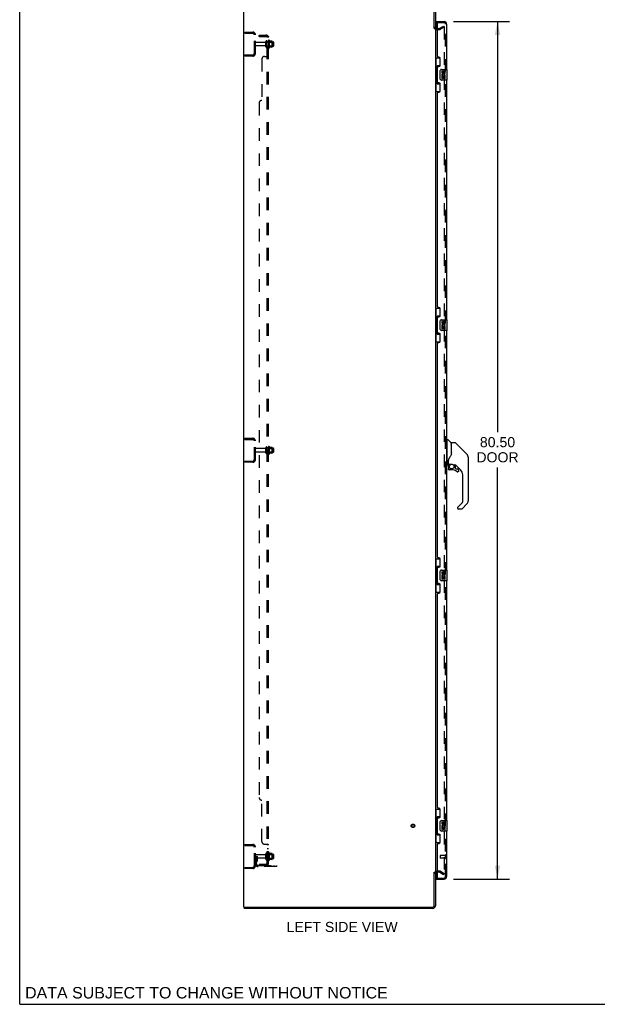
# Model space of a CAD drawing. Header units: inches. Extents: x 0 to 215, y 0 to 139.
# Tile 1 of 117: x 0 to 54, y 0 to 92. Entities that reach past the tile are written whole.
import ezdxf

# ---------------------------------------------------------------- set-up
doc = ezdxf.new("R2010")
doc.units = ezdxf.units.IN
doc.header["$LTSCALE"] = 11.804375
doc.header["$MEASUREMENT"] = 0
doc.linetypes.add('HIDDEN', pattern=[0.2, 0.1, -0.1])
doc.layers.get('0').update_dxf_attribs({"linetype": 'CONTINUOUS'})
for name, color, linetype in [('DEFAULT_2', 8, 'HIDDEN'), ('DIMENSIONS', 7, 'CONTINUOUS'), ('DOOR_ASSEMBLY', 7, 'CONTINUOUS'), ('SUBPANEL', 7, 'CONTINUOUS')]:
    doc.layers.add(name, color=color, linetype=linetype)
doc.styles.get("Standard").update_dxf_attribs({"font": 'arial.ttf'})
doc.dimstyles.new('DIMSTYLE_1', dxfattribs={"dimtxt": 0.946875, "dimasz": 1.2625, "dimexe": 0.09, "dimexo": 0.07, "dimgap": 0.0375, "dimtad": 0, "dimtih": 1, "dimtoh": 1, "dimzin": 4, "dimdsep": 46, "dimtxsty": 'Standard', "dimblk": '_FILLED', "dimblk1": '_FILLED', "dimblk2": '_FILLED', "dimcen": 0.09, "dimadec": 3, "dimazin": 1, "dimtfac": 1, "dimtdec": 3, "dimtofl": 0, "dimtmove": 0, "dimatfit": 3, "dimldrblk": '_FILLED', "dimfxl": 0, "dimtolj": 1, "dimtzin": 4, "dimarcsym": 0})

# ---------------------------------------------------------------- blocks, each defined once
blk = doc.blocks.new('_FILLED')
at = {"color": 0, "linetype": 'ByBlock'}
blk.add_solid([(0, 0), (-1, 0.2), (-1, -0.2)], dxfattribs=at)
blk = doc.blocks.new('*D9')
at = {"layer": 'DIMENSIONS', "color": 2, "linetype": 'Continuous'}
for p, q in [((40.727, 92.251), (46.001, 92.251)), ((44.864, 92.251), (44.864, 53.711)), ((44.864, 11.751), (44.864, 50.397)), ((40.727, 11.751), (46.001, 11.751))]:
    blk.add_line(p, q, dxfattribs=at)
at = {"layer": 'DIMENSIONS', "color": 2, "linetype": 'Continuous', "xscale": 1.2625, "yscale": 1.2625, "zscale": 1.2625}
for p, rotation in [((44.864, 92.251), 90), ((44.864, 11.751), 270)]:
    blk.add_blockref('_FILLED', p, dxfattribs=dict(at, rotation=rotation))
at = {"layer": 'DIMENSIONS', "color": 2, "linetype": 'Continuous', "insert": (44.864, 53.238), "char_height": 0.9469, "width": 3.9635, "attachment_point": 2, "line_spacing_factor": 0.9}
blk.add_mtext('80.50\\PDOOR', dxfattribs=at)

msp = doc.modelspace()

# ---------------------------------------------------------------- linework, layer by layer
at = {"color": 7, "linetype": 'Continuous'}
for p, q in [((0, 0), (0, 138.875)), ((38.928, 91.605), (39.032, 91.605)), ((38.928, 12.397), (39.032, 12.397)), ((21.084, 9.105), (21.084, 9.001)), ((21.088, 9.105), (21.122, 9.105)), ((0, 0), (214.625, 0))]:
    msp.add_line(p, q, dxfattribs=at)
at = {"color": 3, "linetype": 'Continuous'}
for p, q in [((21.032, 9.105), (21.032, 94.897)), ((38.928, 91.594), (38.928, 94.754)), ((39.032, 94.754), (39.032, 91.605)), ((39.032, 91.553), (39.032, 12.449)), ((39.174, 91.605), (39.236, 91.605)), ((38.928, 9.247), (38.928, 12.408)), ((39.032, 12.397), (39.032, 9.247)), ((39.236, 12.397), (39.174, 12.397)), ((21.032, 9.105), (21.088, 9.105)), ((38.785, 9.001), (21.084, 9.001)), ((21.122, 9.105), (38.785, 9.105))]:
    msp.add_line(p, q, dxfattribs=at)
for centre, radius, start, end in [((39.174, 91.747), 0.142, 180, 270), ((39.174, 12.254), 0.142, 90, 180), ((38.785, 9.247), 0.246, 270, 360), ((38.785, 9.247), 0.142, 270, 360)]:
    msp.add_arc(centre, radius, start, end, dxfattribs=at)
at = {"layer": 'DEFAULT_2', "color": 8, "linetype": 'HIDDEN'}
for p, q in [((39.174, 91.501), (39.436, 91.501)), ((39.236, 91.605), (39.436, 91.605)), ((39.453, 91.609), (39.792, 91.805)), ((39.844, 91.715), (39.505, 91.519)), ((39.792, 91.805), (39.844, 91.715)), ((39.844, 91.735), (39.844, 12.266)), ((21.136, 91.147), (21.136, 91.251)), ((21.136, 91.251), (21.889, 91.251)), ((21.136, 91.147), (21.889, 91.147)), ((22.032, 89.247), (22.032, 91.004)), ((22.136, 89.247), (22.136, 91.004)), ((23.063, 90.291), (22.166, 90.291)), ((23.063, 89.961), (22.166, 89.961)), ((23.126, 89.868), (23.126, 90.383)), ((23.236, 89.868), (23.236, 90.383)), ((23.831, 90.313), (23.236, 90.313)), ((23.831, 89.938), (23.236, 89.938)), ((23.361, 90.46), (23.361, 89.792)), ((23.381, 90.309), (23.361, 90.329)), ((23.381, 89.942), (23.361, 89.922)), ((23.381, 90.309), (23.381, 89.942)), ((23.381, 90.309), (23.677, 90.309)), ((23.381, 89.942), (23.677, 89.942)), ((23.431, 90.482), (23.431, 89.77)), ((23.686, 90.403), (23.459, 90.403)), ((23.686, 89.848), (23.459, 89.848)), ((23.677, 90.309), (23.697, 90.329)), ((23.677, 90.309), (23.677, 89.942)), ((23.677, 89.942), (23.697, 89.922)), ((23.697, 90.381), (23.697, 89.87)), ((23.861, 89.968), (23.861, 90.283)), ((21.136, 89.105), (21.136, 89.001)), ((21.136, 89.105), (21.889, 89.105)), ((21.889, 89.001), (21.136, 89.001)), ((21.136, 53.022), (21.136, 53.126)), ((21.136, 53.126), (21.889, 53.126)), ((21.136, 53.022), (21.889, 53.022)), ((22.032, 51.122), (22.032, 52.879)), ((22.136, 51.122), (22.136, 52.879)), ((23.063, 52.166), (22.166, 52.166)), ((23.063, 51.836), (22.166, 51.836)), ((23.126, 51.743), (23.126, 52.258)), ((23.236, 51.743), (23.236, 52.258)), ((23.831, 52.188), (23.236, 52.188)), ((23.831, 51.813), (23.236, 51.813)), ((23.361, 52.335), (23.361, 51.667)), ((23.381, 52.184), (23.361, 52.204)), ((23.381, 51.817), (23.361, 51.797)), ((23.381, 52.184), (23.381, 51.817)), ((23.381, 52.184), (23.677, 52.184)), ((23.381, 51.817), (23.677, 51.817)), ((23.431, 52.357), (23.431, 51.645)), ((23.686, 52.278), (23.459, 52.278)), ((23.677, 52.184), (23.697, 52.204)), ((23.677, 52.184), (23.677, 51.817)), ((23.677, 51.817), (23.697, 51.797)), ((23.697, 52.256), (23.697, 51.745)), ((23.861, 51.843), (23.861, 52.158)), ((21.136, 50.98), (21.136, 50.876)), ((21.136, 50.98), (21.889, 50.98)), ((21.889, 50.876), (21.136, 50.876)), ((23.686, 51.723), (23.459, 51.723)), ((21.136, 15.001), (21.889, 15.001)), ((21.136, 14.897), (21.136, 15.001)), ((21.136, 14.897), (21.889, 14.897)), ((22.032, 12.997), (22.032, 14.754)), ((22.136, 12.997), (22.136, 14.754)), ((22.24, 13.876), (22.136, 13.876)), ((23.063, 14.041), (22.166, 14.041)), ((22.226, 13.535), (22.226, 13.876)), ((22.24, 13.876), (22.33, 13.876)), ((22.24, 13.175), (22.24, 13.876)), ((22.33, 13.535), (22.33, 13.876)), ((23.126, 13.618), (23.126, 14.133)), ((23.236, 13.618), (23.236, 14.133)), ((23.831, 14.063), (23.236, 14.063)), ((23.361, 14.21), (23.361, 13.542)), ((23.381, 14.059), (23.361, 14.079)), ((23.381, 14.059), (23.677, 14.059)), ((23.381, 14.059), (23.381, 13.692)), ((23.431, 14.232), (23.431, 13.52)), ((23.686, 14.153), (23.459, 14.153)), ((23.677, 14.059), (23.697, 14.079)), ((23.677, 14.059), (23.677, 13.692)), ((23.697, 14.131), (23.697, 13.62)), ((23.861, 13.718), (23.861, 14.033)), ((23.063, 13.711), (22.166, 13.711)), ((22.224, 13.529), (22.175, 13.462)), ((22.226, 13.701), (22.33, 13.701)), ((22.308, 13.469), (22.26, 13.401)), ((22.382, 13.032), (24.136, 13.032)), ((23.831, 13.688), (23.236, 13.688)), ((23.381, 13.692), (23.361, 13.672)), ((23.381, 13.692), (23.677, 13.692)), ((23.686, 13.598), (23.459, 13.598)), ((23.633, 12.928), (23.633, 13.032)), ((23.677, 13.692), (23.697, 13.672)), ((23.889, 12.928), (23.889, 13.032)), ((24.136, 12.928), (24.136, 13.032)), ((21.136, 12.855), (21.889, 12.855)), ((21.136, 12.855), (21.136, 12.751)), ((21.889, 12.751), (21.136, 12.751)), ((24.136, 12.928), (22.382, 12.928)), ((39.436, 12.501), (39.174, 12.501)), ((39.436, 12.397), (39.236, 12.397)), ((39.453, 12.392), (39.792, 12.196)), ((39.505, 12.482), (39.844, 12.286)), ((39.792, 12.196), (39.844, 12.286))]:
    msp.add_line(p, q, dxfattribs=at)
for points in [[(39.827, 91.755), (39.827, 91.755), (39.825, 91.755), (39.823, 91.755), (39.821, 91.754), (39.819, 91.753)], [(39.833, 91.754), (39.831, 91.755), (39.829, 91.755), (39.827, 91.755)], [(39.833, 91.754), (39.835, 91.753), (39.836, 91.752), (39.838, 91.751), (39.839, 91.75), (39.841, 91.748), (39.842, 91.746), (39.843, 91.744), (39.843, 91.742), (39.844, 91.74), (39.844, 91.738), (39.844, 91.735)], [(39.827, 12.246), (39.827, 12.246), (39.825, 12.247), (39.823, 12.247), (39.821, 12.248), (39.819, 12.249)], [(39.844, 12.266), (39.844, 12.264), (39.844, 12.262), (39.843, 12.26), (39.843, 12.258), (39.842, 12.256), (39.841, 12.254), (39.839, 12.252), (39.838, 12.251), (39.836, 12.249), (39.835, 12.248), (39.833, 12.247), (39.831, 12.247), (39.829, 12.247), (39.827, 12.246)]]:
    msp.add_lwpolyline(points, dxfattribs=at)
for radius in [0.164, 0.124]:
    msp.add_circle((36.928, 16.751), radius, dxfattribs=at)
for centre, radius, start, end in [((39.174, 91.747), 0.246, 180, 270), ((39.436, 91.638), 0.033, 270, 300), ((39.436, 91.638), 0.137, 270, 300), ((21.889, 91.004), 0.246, 0, 90), ((21.889, 91.004), 0.142, 0, 90), ((22.166, 90.261), 0.03, 90, 180), ((22.166, 89.991), 0.03, 180, 270), ((23.063, 90.353), 0.0625, 270, 360), ((23.063, 89.898), 0.0625, 0, 90), ((23.181, 90.383), 0.055, 360, 180), ((23.181, 89.868), 0.055, 180, 0), ((23.399, 90.46), 0.0384, 34.44966, 180), ((23.399, 89.792), 0.0384, 180, 325.55034), ((22.831, 90.126), 0.698, 23.96793, 30.66313), ((22.831, 90.126), 0.698, 329.33687, 336.03207), ((23.477, 90.413), 0.01, 203.96793, 270), ((23.477, 89.838), 0.01, 90, 156.03207), ((23.686, 90.393), 0.01, 5.19383, 90), ((23.686, 89.858), 0.01, 270, 354.80617), ((23.556, 90.381), 0.141, 0, 5.20805), ((23.556, 89.87), 0.141, 354.79195, 360), ((23.831, 90.283), 0.03, 359.99999, 90), ((23.831, 89.968), 0.03, 270, 0.00001), ((21.889, 89.247), 0.246, 270, 360), ((21.889, 89.247), 0.142, 270, 360), ((21.889, 52.879), 0.246, 0, 90), ((21.889, 52.879), 0.142, 0, 90), ((22.166, 52.136), 0.03, 90, 180), ((22.166, 51.866), 0.03, 180, 270), ((23.063, 52.228), 0.0625, 270, 360), ((23.063, 51.773), 0.0625, 0, 90), ((23.181, 52.258), 0.055, 360, 180), ((23.399, 52.335), 0.0384, 34.44966, 180), ((22.831, 52.001), 0.698, 23.96793, 30.66313), ((23.477, 52.288), 0.01, 203.96793, 270), ((23.686, 52.268), 0.01, 5.19383, 90), ((23.556, 52.256), 0.141, 0, 5.20805), ((23.831, 52.158), 0.03, 359.99999, 90), ((23.831, 51.843), 0.03, 270, 0.00001), ((21.889, 51.122), 0.246, 270, 360), ((21.889, 51.122), 0.142, 270, 360), ((23.181, 51.743), 0.055, 180, 0), ((23.399, 51.667), 0.0384, 180, 325.55034), ((22.831, 52.001), 0.698, 329.33687, 336.03207), ((23.477, 51.713), 0.01, 90, 156.03207), ((23.686, 51.733), 0.01, 270, 354.80617), ((23.556, 51.745), 0.141, 354.79195, 360), ((21.889, 14.754), 0.246, 0, 90), ((21.889, 14.754), 0.142, 0, 90), ((22.166, 14.011), 0.03, 90, 180), ((23.063, 14.103), 0.0625, 270, 360), ((23.181, 14.133), 0.055, 360, 180), ((23.399, 14.21), 0.0384, 34.44966, 180), ((22.831, 13.876), 0.698, 23.96793, 30.66313), ((23.477, 14.163), 0.01, 203.96793, 270), ((23.686, 14.143), 0.01, 5.19383, 90), ((23.556, 14.131), 0.141, 0, 5.20805), ((23.831, 14.033), 0.03, 359.99999, 90), ((21.889, 12.997), 0.246, 270, 360), ((21.889, 12.997), 0.142, 270, 360), ((22.166, 13.741), 0.03, 180, 270), ((22.344, 13.34), 0.208, 144.24611, 180), ((22.382, 13.175), 0.246, 180, 270), ((22.216, 13.535), 0.01, 324.24611, 360), ((22.344, 13.34), 0.104, 144.24611, 180), ((22.382, 13.175), 0.142, 180, 270), ((22.216, 13.535), 0.114, 324.24611, 360), ((23.063, 13.648), 0.0625, 0, 90), ((23.181, 13.618), 0.055, 180, 0), ((23.399, 13.542), 0.0384, 180, 325.55034), ((22.831, 13.876), 0.698, 329.33687, 336.03207), ((23.477, 13.588), 0.01, 90, 156.03207), ((23.686, 13.608), 0.01, 270, 354.80617), ((23.556, 13.62), 0.141, 354.79195, 360), ((23.831, 13.718), 0.03, 270, 0.00001), ((39.174, 12.254), 0.246, 90, 180), ((39.436, 12.364), 0.137, 60, 90), ((39.436, 12.364), 0.033, 60, 90)]:
    msp.add_arc(centre, radius, start, end, dxfattribs=at)
at = {"layer": 'DOOR_ASSEMBLY', "color": 7, "linetype": 'Continuous'}
for p, q in [((39.111, 92.147), (39.111, 92.251)), ((39.111, 92.127), (39.111, 91.62)), ((39.032, 88.826), (39.473, 88.826)), ((39.071, 88.826), (39.071, 87.801)), ((39.436, 88.826), (39.436, 88.046)), ((39.049, 87.801), (39.049, 86.701)), ((39.049, 87.801), (39.172, 87.801)), ((39.172, 87.831), (39.172, 87.852)), ((39.172, 86.701), (39.172, 87.801)), ((39.209, 88.091), (39.209, 86.411)), ((39.436, 88.091), (39.209, 88.091)), ((39.495, 86.851), (39.495, 87.651)), ((39.595, 87.751), (40.135, 87.751)), ((39.633, 87.597), (39.633, 87.46)), ((39.695, 87.597), (39.633, 87.597)), ((39.633, 87.135), (39.633, 86.905)), ((39.651, 87.135), (39.633, 87.135)), ((39.633, 86.905), (39.695, 86.905)), ((39.685, 87.135), (39.713, 87.155)), ((39.685, 87.135), (39.947, 87.135)), ((39.695, 87.46), (39.695, 87.597)), ((39.695, 86.905), (39.695, 87.073)), ((39.695, 87.073), (39.761, 87.073)), ((39.761, 87.523), (39.761, 87.454)), ((39.761, 87.073), (39.761, 86.936)), ((39.761, 86.936), (39.821, 86.936)), ((39.821, 87.46), (39.821, 87.502)), ((39.821, 86.936), (39.821, 87.073)), ((39.821, 87.073), (39.884, 87.073)), ((39.876, 87.171), (39.934, 87.146)), ((39.884, 87.502), (39.884, 87.366)), ((39.884, 87.366), (39.947, 87.366)), ((39.884, 87.073), (39.884, 86.905)), ((39.884, 86.905), (39.947, 86.905)), ((39.947, 87.366), (39.947, 87.502)), ((39.947, 86.905), (39.947, 87.135)), ((40.15, 86.766), (40.15, 87.736)), ((39.049, 86.701), (39.172, 86.701)), ((39.071, 86.701), (39.071, 85.676)), ((39.172, 86.65), (39.172, 86.671)), ((39.209, 86.411), (39.436, 86.411)), ((39.436, 86.456), (39.436, 85.676)), ((40.135, 86.751), (39.595, 86.751)), ((39.032, 85.676), (39.473, 85.676)), ((39.032, 65.326), (39.473, 65.326)), ((39.071, 65.326), (39.071, 64.301)), ((39.436, 65.326), (39.436, 64.546)), ((39.049, 64.301), (39.049, 63.201)), ((39.049, 64.301), (39.172, 64.301)), ((39.172, 64.331), (39.172, 64.352)), ((39.172, 63.201), (39.172, 64.301)), ((39.209, 64.591), (39.209, 62.911)), ((39.436, 64.591), (39.209, 64.591)), ((39.495, 63.351), (39.495, 64.151)), ((39.595, 64.251), (40.135, 64.251)), ((39.633, 64.097), (39.633, 63.96)), ((39.695, 64.097), (39.633, 64.097)), ((39.695, 63.96), (39.695, 64.097)), ((39.761, 64.023), (39.761, 63.954)), ((39.821, 63.96), (39.821, 64.002)), ((39.884, 64.002), (39.884, 63.866)), ((39.884, 63.866), (39.947, 63.866)), ((39.947, 63.866), (39.947, 64.002)), ((40.15, 63.266), (40.15, 64.236)), ((39.049, 63.201), (39.172, 63.201)), ((39.071, 63.201), (39.071, 62.176)), ((39.172, 63.15), (39.172, 63.171)), ((39.209, 62.911), (39.436, 62.911)), ((39.436, 62.956), (39.436, 62.176)), ((40.135, 63.251), (39.595, 63.251)), ((39.633, 63.635), (39.633, 63.405)), ((39.651, 63.635), (39.633, 63.635)), ((39.633, 63.405), (39.695, 63.405)), ((39.685, 63.635), (39.713, 63.655)), ((39.685, 63.635), (39.947, 63.635)), ((39.695, 63.405), (39.695, 63.573)), ((39.695, 63.573), (39.761, 63.573)), ((39.761, 63.573), (39.761, 63.436)), ((39.761, 63.436), (39.821, 63.436)), ((39.821, 63.436), (39.821, 63.573)), ((39.821, 63.573), (39.884, 63.573)), ((39.876, 63.671), (39.934, 63.646)), ((39.884, 63.573), (39.884, 63.405)), ((39.884, 63.405), (39.947, 63.405)), ((39.947, 63.405), (39.947, 63.635)), ((39.032, 62.176), (39.473, 62.176)), ((40.129, 52.946), (40.09, 52.946)), ((40.129, 50.631), (40.129, 52.997)), ((40.137, 53.005), (40.192, 53.005)), ((40.514, 52.698), (40.22, 52.993)), ((40.531, 51.638), (40.531, 52.682)), ((40.892, 52.69), (40.539, 52.69)), ((40.523, 52.678), (40.523, 51.626)), ((40.948, 52.667), (41.99, 51.624)), ((41.685, 51.929), (41.685, 51.929)), ((41.991, 51.623), (41.691, 51.924)), ((40.247, 51.067), (40.247, 51.065)), ((40.247, 51.065), (40.247, 50.662)), ((40.248, 50.986), (40.249, 50.993)), ((40.248, 50.98), (40.248, 50.986)), ((40.249, 50.999), (40.25, 51.006)), ((40.249, 50.993), (40.249, 50.999)), ((40.25, 51.006), (40.252, 51.012)), ((40.256, 51.094), (40.255, 51.069)), ((40.255, 50.714), (40.255, 51.069)), ((40.53, 51.646), (40.509, 51.589)), ((42.058, 51.534), (42.058, 51.534)), ((42.106, 51.346), (42.106, 47.243)), ((40.129, 50.682), (40.09, 50.682)), ((40.208, 50.623), (40.137, 50.623)), ((40.251, 50.49), (40.251, 50.252)), ((40.254, 50.49), (40.263, 50.49)), ((40.263, 50.252), (40.254, 50.252)), ((40.275, 50.694), (40.57, 50.694)), ((40.374, 50.694), (40.309, 50.629)), ((40.315, 50.624), (40.313, 50.626)), ((40.317, 50.621), (40.315, 50.624)), ((40.566, 50.173), (40.33, 50.173)), ((40.767, 50.623), (40.843, 50.623)), ((40.881, 50.619), (40.881, 50.336)), ((40.885, 50.327), (40.957, 50.256)), ((41.421, 50.127), (40.926, 50.622)), ((40.965, 50.252), (41.117, 50.252)), ((41.126, 49.978), (41.117, 49.977)), ((41.194, 50.054), (41.186, 50.054)), ((41.194, 50.054), (41.194, 50.046)), ((41.196, 50.173), (41.196, 50.054)), ((41.594, 47.157), (41.594, 49.709)), ((41.121, 46.628), (41.121, 46.568)), ((41.139, 46.67), (41.571, 47.101)), ((41.483, 46.489), (41.2, 46.489)), ((41.99, 46.964), (41.538, 46.512)), ((39.032, 41.826), (39.473, 41.826)), ((39.071, 41.826), (39.071, 40.801)), ((39.436, 41.826), (39.436, 41.046)), ((39.049, 40.801), (39.172, 40.801)), ((39.049, 40.801), (39.049, 39.701)), ((39.172, 40.831), (39.172, 40.852)), ((39.172, 39.701), (39.172, 40.801)), ((39.436, 41.091), (39.209, 41.091)), ((39.209, 41.091), (39.209, 39.411)), ((39.595, 40.751), (40.135, 40.751)), ((40.15, 39.766), (40.15, 40.736)), ((39.495, 39.851), (39.495, 40.651)), ((40.135, 39.751), (39.595, 39.751)), ((39.695, 40.597), (39.633, 40.597)), ((39.633, 40.597), (39.633, 40.46)), ((39.651, 40.135), (39.633, 40.135)), ((39.633, 40.135), (39.633, 39.905)), ((39.633, 39.905), (39.695, 39.905)), ((39.685, 40.135), (39.713, 40.155)), ((39.685, 40.135), (39.947, 40.135)), ((39.695, 40.46), (39.695, 40.597)), ((39.695, 40.073), (39.761, 40.073)), ((39.695, 39.905), (39.695, 40.073)), ((39.761, 40.523), (39.761, 40.454)), ((39.761, 40.073), (39.761, 39.936)), ((39.761, 39.936), (39.821, 39.936)), ((39.821, 40.46), (39.821, 40.502)), ((39.821, 40.073), (39.884, 40.073)), ((39.821, 39.936), (39.821, 40.073)), ((39.876, 40.171), (39.934, 40.146)), ((39.884, 40.502), (39.884, 40.366)), ((39.884, 40.366), (39.947, 40.366)), ((39.884, 40.073), (39.884, 39.905)), ((39.884, 39.905), (39.947, 39.905)), ((39.947, 40.366), (39.947, 40.502)), ((39.947, 39.905), (39.947, 40.135)), ((39.049, 39.701), (39.172, 39.701)), ((39.071, 39.701), (39.071, 38.676)), ((39.172, 39.65), (39.172, 39.671)), ((39.209, 39.411), (39.436, 39.411)), ((39.436, 39.456), (39.436, 38.676)), ((39.032, 38.676), (39.473, 38.676)), ((39.032, 18.326), (39.473, 18.326)), ((39.071, 18.326), (39.071, 17.301)), ((39.436, 17.591), (39.209, 17.591)), ((39.209, 17.591), (39.209, 15.911)), ((39.436, 18.326), (39.436, 17.546)), ((39.049, 17.301), (39.172, 17.301)), ((39.049, 17.301), (39.049, 16.201)), ((39.172, 17.331), (39.172, 17.352)), ((39.172, 16.201), (39.172, 17.301)), ((39.495, 16.351), (39.495, 17.151)), ((39.595, 17.251), (40.135, 17.251)), ((39.695, 17.097), (39.633, 17.097)), ((39.633, 17.097), (39.633, 16.96)), ((39.651, 16.635), (39.633, 16.635)), ((39.633, 16.635), (39.633, 16.405)), ((39.685, 16.635), (39.713, 16.655)), ((39.685, 16.635), (39.947, 16.635)), ((39.695, 16.96), (39.695, 17.097)), ((39.761, 17.023), (39.761, 16.954)), ((39.821, 16.96), (39.821, 17.002)), ((39.876, 16.671), (39.934, 16.646)), ((39.884, 17.002), (39.884, 16.866)), ((39.884, 16.866), (39.947, 16.866)), ((39.947, 16.866), (39.947, 17.002)), ((39.947, 16.405), (39.947, 16.635)), ((40.15, 16.266), (40.15, 17.236)), ((39.049, 16.201), (39.172, 16.201)), ((39.071, 16.201), (39.071, 15.176)), ((39.172, 16.15), (39.172, 16.171)), ((39.209, 15.911), (39.436, 15.911)), ((39.436, 15.956), (39.436, 15.176)), ((40.135, 16.251), (39.595, 16.251)), ((39.633, 16.405), (39.695, 16.405)), ((39.695, 16.573), (39.761, 16.573)), ((39.695, 16.405), (39.695, 16.573)), ((39.761, 16.573), (39.761, 16.436)), ((39.761, 16.436), (39.821, 16.436)), ((39.821, 16.573), (39.884, 16.573)), ((39.821, 16.436), (39.821, 16.573)), ((39.884, 16.573), (39.884, 16.405)), ((39.884, 16.405), (39.947, 16.405)), ((39.032, 15.176), (39.473, 15.176)), ((39.111, 12.382), (39.111, 11.875)), ((39.111, 11.855), (39.111, 11.751))]:
    msp.add_line(p, q, dxfattribs=at)
at = {"layer": 'DOOR_ASSEMBLY', "color": 3, "linetype": 'Continuous'}
for p, q in [((39.111, 92.251), (39.843, 92.251)), ((39.236, 88.958), (39.236, 92.127)), ((40.09, 92.004), (40.09, 87.751)), ((39.356, 88.898), (39.296, 88.898)), ((39.486, 88.148), (39.486, 88.768)), ((39.236, 86.543), (39.236, 87.958)), ((39.296, 88.018), (39.356, 88.018)), ((39.356, 86.483), (39.296, 86.483)), ((39.486, 85.733), (39.486, 86.353)), ((40.09, 86.751), (40.09, 64.251)), ((39.236, 65.458), (39.236, 85.543)), ((39.296, 85.603), (39.356, 85.603)), ((39.356, 65.398), (39.296, 65.398)), ((39.486, 64.648), (39.486, 65.268)), ((39.236, 63.043), (39.236, 64.458)), ((39.296, 64.518), (39.356, 64.518)), ((39.356, 62.983), (39.296, 62.983)), ((39.486, 62.233), (39.486, 62.853)), ((40.09, 63.251), (40.09, 40.751)), ((39.236, 41.958), (39.236, 62.043)), ((39.296, 62.103), (39.356, 62.103)), ((39.356, 41.898), (39.296, 41.898)), ((39.486, 41.148), (39.486, 41.768)), ((39.236, 39.543), (39.236, 40.958)), ((39.296, 41.018), (39.356, 41.018)), ((40.09, 39.751), (40.09, 17.251)), ((39.356, 39.483), (39.296, 39.483)), ((39.486, 38.733), (39.486, 39.353)), ((39.236, 18.458), (39.236, 38.543)), ((39.296, 38.603), (39.356, 38.603)), ((39.356, 18.398), (39.296, 18.398)), ((39.486, 17.648), (39.486, 18.268)), ((39.236, 16.043), (39.236, 17.458)), ((39.296, 17.518), (39.356, 17.518)), ((39.356, 15.983), (39.296, 15.983)), ((39.486, 15.233), (39.486, 15.853)), ((40.09, 16.251), (40.09, 11.997)), ((39.236, 11.875), (39.236, 15.043)), ((39.296, 15.103), (39.356, 15.103)), ((39.111, 11.751), (39.843, 11.751))]:
    msp.add_line(p, q, dxfattribs=at)
at = {"layer": 'DOOR_ASSEMBLY', "color": 8, "linetype": 'HIDDEN'}
for p, q in [((39.256, 92.147), (39.111, 92.147)), ((39.256, 92.147), (39.843, 92.147)), ((39.986, 11.997), (39.986, 92.004)), ((39.486, 13.969), (39.486, 13.741)), ((39.943, 13.979), (39.496, 13.979)), ((39.943, 13.997), (39.943, 13.713)), ((39.943, 13.731), (39.496, 13.731)), ((39.111, 11.855), (39.256, 11.855)), ((39.256, 11.855), (39.843, 11.855))]:
    msp.add_line(p, q, dxfattribs=at)
at = {"layer": 'DOOR_ASSEMBLY', "color": 7, "linetype": 'Continuous'}
for points in [[(39.209, 88.067), (39.209, 88.064), (39.21, 88.06), (39.211, 88.056), (39.212, 88.052), (39.213, 88.047), (39.216, 88.042), (39.218, 88.036), (39.221, 88.03), (39.224, 88.024), (39.228, 88.017), (39.233, 88.01), (39.237, 88.002), (39.243, 87.993), (39.245, 87.99)], [(39.495, 87.651), (39.495, 87.657), (39.496, 87.663), (39.497, 87.669), (39.498, 87.675), (39.5, 87.681), (39.502, 87.687)], [(39.245, 86.512), (39.243, 86.508), (39.237, 86.5), (39.233, 86.492), (39.228, 86.485), (39.224, 86.478), (39.221, 86.471), (39.218, 86.465), (39.216, 86.46), (39.213, 86.455), (39.212, 86.45), (39.211, 86.446), (39.21, 86.442), (39.209, 86.438), (39.209, 86.435)], [(39.502, 86.815), (39.5, 86.82), (39.498, 86.826), (39.497, 86.832), (39.496, 86.838), (39.495, 86.845), (39.495, 86.851)], [(39.209, 64.567), (39.209, 64.564), (39.21, 64.56), (39.211, 64.556), (39.212, 64.552), (39.213, 64.547), (39.216, 64.542), (39.218, 64.536), (39.221, 64.53), (39.224, 64.524), (39.228, 64.517), (39.233, 64.51), (39.237, 64.502), (39.243, 64.493), (39.245, 64.49)], [(39.495, 64.151), (39.495, 64.157), (39.496, 64.163), (39.497, 64.169), (39.498, 64.175), (39.5, 64.181), (39.502, 64.187)], [(39.245, 63.012), (39.243, 63.008), (39.237, 63), (39.233, 62.992), (39.228, 62.985), (39.224, 62.978), (39.221, 62.971), (39.218, 62.965), (39.216, 62.96), (39.213, 62.955), (39.212, 62.95), (39.211, 62.946), (39.21, 62.942), (39.209, 62.938), (39.209, 62.935)], [(39.502, 63.315), (39.5, 63.32), (39.498, 63.326), (39.497, 63.332), (39.496, 63.338), (39.495, 63.345), (39.495, 63.351)], [(40.948, 52.667), (40.94, 52.673), (40.931, 52.679), (40.922, 52.684), (40.912, 52.687), (40.902, 52.689), (40.892, 52.69)], [(40.523, 51.814), (40.525, 51.813), (40.527, 51.812), (40.529, 51.811), (40.53, 51.809), (40.531, 51.808), (40.531, 51.807)], [(40.247, 51.071), (40.247, 51.07), (40.247, 51.067)], [(40.252, 51.012), (40.253, 51.016), (40.254, 51.019), (40.255, 51.023), (40.255, 51.024)], [(40.308, 51.24), (40.298, 51.223), (40.283, 51.195), (40.27, 51.163), (40.261, 51.128), (40.256, 51.094)], [(40.509, 51.589), (40.479, 51.52), (40.443, 51.45), (40.401, 51.378), (40.354, 51.305), (40.308, 51.24)], [(42.098, 51.423), (42.091, 51.453), (42.077, 51.493), (42.059, 51.531), (42.037, 51.567), (42.012, 51.6), (41.991, 51.623)], [(40.254, 50.49), (40.254, 50.505), (40.256, 50.52), (40.259, 50.535), (40.263, 50.55), (40.268, 50.564), (40.275, 50.578), (40.282, 50.591), (40.291, 50.604), (40.3, 50.616), (40.311, 50.627)], [(40.33, 50.176), (40.322, 50.176), (40.313, 50.178), (40.305, 50.18), (40.297, 50.183), (40.289, 50.187), (40.282, 50.192), (40.276, 50.198), (40.27, 50.204), (40.265, 50.211), (40.261, 50.219), (40.258, 50.227), (40.256, 50.235), (40.254, 50.244), (40.254, 50.252)], [(40.317, 50.621), (40.307, 50.61), (40.298, 50.599), (40.29, 50.587), (40.283, 50.574), (40.277, 50.561), (40.272, 50.547), (40.268, 50.533), (40.265, 50.519), (40.263, 50.504), (40.263, 50.49)], [(40.263, 50.252), (40.263, 50.245), (40.264, 50.237), (40.266, 50.23), (40.269, 50.223), (40.273, 50.216), (40.277, 50.21), (40.282, 50.204), (40.288, 50.199), (40.294, 50.195), (40.301, 50.191), (40.308, 50.188), (40.315, 50.186), (40.323, 50.185), (40.33, 50.185)], [(40.313, 50.626), (40.312, 50.626), (40.311, 50.627), (40.311, 50.627), (40.311, 50.627)], [(40.33, 50.176), (40.33, 50.176), (40.33, 50.176), (40.33, 50.177), (40.33, 50.178), (40.33, 50.18), (40.33, 50.181), (40.33, 50.185)], [(40.57, 50.694), (40.573, 50.694), (40.587, 50.694), (40.6, 50.692), (40.613, 50.691), (40.626, 50.688), (40.638, 50.685), (40.649, 50.682), (40.66, 50.678), (40.67, 50.674), (40.679, 50.67), (40.688, 50.666), (40.696, 50.662), (40.703, 50.658), (40.71, 50.654), (40.716, 50.65), (40.722, 50.647), (40.727, 50.643), (40.731, 50.64), (40.74, 50.635)], [(40.74, 50.635), (40.743, 50.633), (40.746, 50.631), (40.749, 50.629), (40.752, 50.627), (40.755, 50.626), (40.758, 50.625), (40.761, 50.624), (40.765, 50.623)], [(41.117, 49.977), (41.109, 49.978), (41.1, 49.979), (41.092, 49.982), (41.083, 49.985), (41.076, 49.99), (41.069, 49.995)], [(41.074, 50.002), (41.081, 49.997), (41.087, 49.993), (41.094, 49.99), (41.102, 49.988), (41.109, 49.987), (41.117, 49.986), (41.125, 49.987), (41.132, 49.988), (41.14, 49.99), (41.147, 49.993), (41.153, 49.996), (41.16, 50.001), (41.165, 50.006), (41.17, 50.011), (41.175, 50.018), (41.179, 50.024), (41.182, 50.031), (41.184, 50.039), (41.185, 50.046), (41.186, 50.054)], [(41.194, 50.046), (41.192, 50.037), (41.19, 50.029), (41.187, 50.021), (41.182, 50.013), (41.178, 50.006), (41.172, 50), (41.165, 49.994), (41.158, 49.989), (41.151, 49.985), (41.143, 49.982), (41.135, 49.979), (41.126, 49.978)], [(41.139, 46.67), (41.139, 46.669), (41.138, 46.668), (41.137, 46.667), (41.136, 46.667), (41.135, 46.666), (41.134, 46.665)], [(39.209, 41.067), (39.209, 41.064), (39.21, 41.06), (39.211, 41.056), (39.212, 41.052), (39.213, 41.047), (39.216, 41.042), (39.218, 41.036), (39.221, 41.03), (39.224, 41.024), (39.228, 41.017), (39.233, 41.01), (39.237, 41.002), (39.243, 40.993), (39.245, 40.99)], [(39.495, 40.651), (39.495, 40.657), (39.496, 40.663), (39.497, 40.669), (39.498, 40.675), (39.5, 40.681), (39.502, 40.687)], [(39.502, 39.815), (39.5, 39.82), (39.498, 39.826), (39.497, 39.832), (39.496, 39.838), (39.495, 39.845), (39.495, 39.851)], [(39.245, 39.512), (39.243, 39.508), (39.237, 39.5), (39.233, 39.492), (39.228, 39.485), (39.224, 39.478), (39.221, 39.471), (39.218, 39.465), (39.216, 39.46), (39.213, 39.455), (39.212, 39.45), (39.211, 39.446), (39.21, 39.442), (39.209, 39.438), (39.209, 39.435)], [(39.209, 17.567), (39.209, 17.564), (39.21, 17.56), (39.211, 17.556), (39.212, 17.552), (39.213, 17.547), (39.216, 17.542), (39.218, 17.536), (39.221, 17.53), (39.224, 17.524), (39.228, 17.517), (39.233, 17.51), (39.237, 17.502), (39.243, 17.493), (39.245, 17.49)], [(39.495, 17.151), (39.495, 17.157), (39.496, 17.163), (39.497, 17.169), (39.498, 17.175), (39.5, 17.181), (39.502, 17.187)], [(39.245, 16.012), (39.243, 16.008), (39.237, 16), (39.233, 15.992), (39.228, 15.985), (39.224, 15.978), (39.221, 15.971), (39.218, 15.965), (39.216, 15.96), (39.213, 15.955), (39.212, 15.95), (39.211, 15.946), (39.21, 15.942), (39.209, 15.938), (39.209, 15.935)], [(39.502, 16.315), (39.5, 16.32), (39.498, 16.326), (39.497, 16.332), (39.496, 16.338), (39.495, 16.345), (39.495, 16.351)]]:
    msp.add_lwpolyline(points, dxfattribs=at)
msp.add_circle((40.566, 50.469), 0.217, dxfattribs=at)
for centre, radius, start, end in [((39.131, 92.127), 0.02, 90, 180), ((39.926, 91.861), 0.26, 90, 92.58661), ((39.595, 87.651), 0.1, 90, 158.79459), ((39.786, 87.209), 0.154, 161.41988, 206.19629), ((39.727, 87.46), 0.0943, 180, 360), ((39.79, 87.209), 0.157, 336.59665, 161.87913), ((39.79, 87.209), 0.157, 205.73705, 207.8532), ((39.727, 87.46), 0.0314, 180, 261.22946), ((39.79, 87.209), 0.0943, 336.59665, 215.11217), ((39.726, 87.465), 0.0362, 263.42855, 341.76278), ((39.853, 87.502), 0.0943, 68.69989, 167.43379), ((39.853, 87.502), 0.0314, 0, 180.04847), ((39.853, 87.502), 0.0943, 0, 68.67039), ((40.135, 87.736), 0.015, 0, 90), ((39.595, 86.851), 0.1, 201.20502, 270), ((40.135, 86.766), 0.015, 270, 360), ((39.595, 64.151), 0.1, 90, 158.79459), ((39.727, 63.96), 0.0943, 180, 360), ((39.79, 63.709), 0.157, 336.59665, 161.87913), ((39.727, 63.96), 0.0314, 180, 261.22946), ((39.79, 63.709), 0.0943, 336.59665, 215.11217), ((39.726, 63.965), 0.0362, 263.42855, 341.76278), ((39.853, 64.002), 0.0943, 68.69989, 167.43379), ((39.853, 64.002), 0.0314, 0, 180.04847), ((39.853, 64.002), 0.0943, 0, 68.67039), ((40.135, 64.236), 0.015, 0, 90), ((39.595, 63.351), 0.1, 201.20502, 270), ((39.786, 63.709), 0.154, 161.41988, 206.19629), ((39.79, 63.709), 0.157, 205.73705, 207.8532), ((40.135, 63.266), 0.015, 270, 360), ((40.137, 52.997), 0.00787, 90, 180), ((40.192, 52.965), 0.0394, 45, 90), ((40.493, 52.678), 0.0295, 0, 45), ((40.539, 52.682), 0.00787, 90, 180), ((40.511, 52.508), 0.0197, 306.99405, 360), ((41.712, 51.346), 0.394, 20.94788, 45), ((41.712, 51.346), 0.394, 0, 11.2904), ((40.137, 50.631), 0.00787, 180, 270), ((40.208, 50.662), 0.0394, 270, 360), ((40.448, 50.49), 0.197, 135, 180), ((40.33, 50.252), 0.0787, 180, 270), ((40.275, 50.714), 0.0197, 180, 270), ((40.566, 49.386), 0.787, 50.4788, 90), ((40.843, 50.426), 0.197, 50.64978, 90), ((40.893, 50.336), 0.0118, 180, 225), ((40.965, 50.264), 0.0118, 225, 270), ((41.117, 50.054), 0.0787, 230.4788, 360), ((41.117, 50.173), 0.0787, 0, 90), ((41.003, 49.709), 0.591, 0, 45), ((41.515, 47.157), 0.0787, 315, 360), ((41.712, 47.243), 0.394, 315, 360), ((41.18, 46.628), 0.0591, 141.13263, 180), ((41.2, 46.568), 0.0787, 180, 270), ((41.483, 46.568), 0.0787, 270, 315), ((39.595, 40.651), 0.1, 90, 158.79459), ((40.135, 40.736), 0.015, 0, 90), ((39.595, 39.851), 0.1, 201.20502, 270), ((39.786, 40.209), 0.154, 161.41988, 206.19629), ((39.727, 40.46), 0.0943, 180, 360), ((39.79, 40.209), 0.157, 336.59665, 161.87913), ((39.79, 40.209), 0.157, 205.73705, 207.8532), ((39.727, 40.46), 0.0314, 180, 261.22946), ((39.79, 40.209), 0.0943, 336.59665, 215.11217), ((39.726, 40.465), 0.0362, 263.42855, 341.76278), ((39.853, 40.502), 0.0943, 68.69989, 167.43379), ((39.853, 40.502), 0.0314, 0, 180.04847), ((39.853, 40.502), 0.0943, 0, 68.67039), ((40.135, 39.766), 0.015, 270, 360), ((39.595, 17.151), 0.1, 90, 158.79459), ((39.786, 16.709), 0.154, 161.41988, 206.19629), ((39.727, 16.96), 0.0943, 180, 360), ((39.79, 16.709), 0.157, 336.59665, 161.87913), ((39.79, 16.709), 0.157, 205.73705, 207.8532), ((39.727, 16.96), 0.0314, 180, 261.22946), ((39.79, 16.709), 0.0943, 336.59665, 215.11217), ((39.726, 16.965), 0.0362, 263.42855, 341.76278), ((39.853, 17.002), 0.0943, 68.69989, 167.43379), ((39.853, 17.002), 0.0314, 0, 180.04847), ((39.853, 17.002), 0.0943, 0, 68.67039), ((40.135, 17.236), 0.015, 0, 90), ((39.595, 16.351), 0.1, 201.20502, 270), ((40.135, 16.266), 0.015, 270, 360), ((39.131, 11.875), 0.02, 180, 270), ((39.926, 12.141), 0.26, 267.41339, 270)]:
    msp.add_arc(centre, radius, start, end, dxfattribs=at)
at = {"layer": 'DOOR_ASSEMBLY', "color": 3, "linetype": 'Continuous'}
for centre, radius, start, end in [((39.256, 92.127), 0.02, 90, 180), ((39.843, 92.004), 0.246, 0, 90), ((39.296, 88.958), 0.06, 180, 270), ((39.356, 88.768), 0.13, 0, 90), ((39.296, 87.958), 0.06, 90, 180), ((39.356, 88.148), 0.13, 270, 360), ((39.296, 86.543), 0.06, 180, 270), ((39.356, 86.353), 0.13, 0, 90), ((39.296, 85.543), 0.06, 90, 180), ((39.356, 85.733), 0.13, 270, 360), ((39.296, 65.458), 0.06, 180, 270), ((39.356, 65.268), 0.13, 0, 90), ((39.296, 64.458), 0.06, 90, 180), ((39.356, 64.648), 0.13, 270, 360), ((39.296, 63.043), 0.06, 180, 270), ((39.356, 62.853), 0.13, 0, 90), ((39.296, 62.043), 0.06, 90, 180), ((39.356, 62.233), 0.13, 270, 360), ((39.296, 41.958), 0.06, 180, 270), ((39.356, 41.768), 0.13, 0, 90), ((39.296, 40.958), 0.06, 90, 180), ((39.356, 41.148), 0.13, 270, 360), ((39.296, 39.543), 0.06, 180, 270), ((39.356, 39.353), 0.13, 0, 90), ((39.296, 38.543), 0.06, 90, 180), ((39.356, 38.733), 0.13, 270, 360), ((39.296, 18.458), 0.06, 180, 270), ((39.356, 18.268), 0.13, 0, 90), ((39.356, 17.648), 0.13, 270, 360), ((39.296, 17.458), 0.06, 90, 180), ((39.296, 16.043), 0.06, 180, 270), ((39.356, 15.853), 0.13, 0, 90), ((39.296, 15.043), 0.06, 90, 180), ((39.356, 15.233), 0.13, 270, 360), ((39.256, 11.875), 0.02, 180, 270), ((39.843, 11.997), 0.246, 270, 360)]:
    msp.add_arc(centre, radius, start, end, dxfattribs=at)
at = {"layer": 'DOOR_ASSEMBLY', "color": 8, "linetype": 'HIDDEN'}
for centre, radius, start, end in [((39.843, 92.004), 0.142, 0, 90), ((39.496, 13.969), 0.01, 90, 180), ((39.964, 13.997), 0.0215, 0, 180), ((39.496, 13.741), 0.01, 180, 270), ((39.964, 13.713), 0.0215, 180, 360), ((39.843, 11.997), 0.142, 270, 360)]:
    msp.add_arc(centre, radius, start, end, dxfattribs=at)
at = {"layer": 'DOOR_ASSEMBLY', "color": 7, "linetype": 'Continuous'}
for centre, start_param, end_param in [((39.276, 87.841), 0.699287, 1.51401), ((39.276, 87.841), -4.655602, -3.84088), ((39.276, 86.66), 0.699287, 1.51401), ((39.276, 86.66), -4.655602, -3.84088), ((39.276, 64.341), 0.699287, 1.51401), ((39.276, 64.341), -4.655602, -3.84088), ((39.276, 63.16), 0.699287, 1.51401), ((39.276, 63.16), -4.655602, -3.84088), ((39.276, 40.841), 0.699287, 1.51401), ((39.276, 40.841), -4.655602, -3.84088), ((39.276, 39.66), 0.699287, 1.51401), ((39.276, 39.66), -4.655602, -3.84088), ((39.276, 17.341), 0.699287, 1.51401), ((39.276, 17.341), -4.655602, -3.84088), ((39.276, 16.16), 0.699287, 1.51401), ((39.276, 16.16), -4.655602, -3.84088)]:
    msp.add_ellipse(centre, major_axis=(0, 0.18), ratio=0.579493, start_param=start_param, end_param=end_param, dxfattribs=at)
at = {"layer": 'SUBPANEL', "color": 8, "linetype": 'HIDDEN'}
for p, q in [((22.486, 90.845), (22.486, 90.97)), ((22.486, 90.97), (23.124, 90.97)), ((22.486, 90.845), (23.124, 90.845)), ((22.736, 90.845), (22.736, 90.97)), ((23.307, 90.883), (23.21, 90.804)), ((23.236, 13.157), (23.236, 90.845)), ((23.236, 90.845), (23.361, 90.845)), ((23.361, 13.157), (23.361, 90.845)), ((23.236, 90.376), (23.361, 90.376)), ((23.236, 89.876), (23.361, 89.876)), ((23.236, 89.648), (23.361, 89.648)), ((22.986, 88.97), (23.307, 88.97)), ((23.236, 89.367), (23.361, 89.367)), ((23.236, 89.005), (23.361, 89.005)), ((22.736, 88.72), (22.736, 84.845)), ((22.486, 84.595), (22.486, 19.407)), ((23.236, 52.251), (23.361, 52.251)), ((23.236, 51.751), (23.361, 51.751)), ((22.736, 15.282), (22.736, 19.157)), ((22.986, 15.032), (23.307, 15.032)), ((23.236, 14.997), (23.361, 14.997)), ((23.361, 14.998), (23.361, 14.997)), ((23.236, 14.635), (23.361, 14.635)), ((23.236, 14.354), (23.361, 14.354)), ((23.236, 14.126), (23.361, 14.126)), ((22.486, 13.157), (23.124, 13.157)), ((22.486, 13.157), (22.486, 13.032)), ((23.124, 13.032), (22.486, 13.032)), ((22.736, 13.157), (22.736, 13.032)), ((23.307, 13.119), (23.21, 13.198)), ((23.232, 13.18), (23.232, 13.18)), ((23.235, 13.177), (23.236, 13.177)), ((23.236, 13.626), (23.361, 13.626)), ((23.236, 13.157), (23.361, 13.157))]:
    msp.add_line(p, q, dxfattribs=at)
for points in [[(23.21, 90.804), (23.21, 90.804), (23.21, 90.805), (23.21, 90.806), (23.21, 90.807), (23.211, 90.808), (23.211, 90.809), (23.212, 90.811), (23.213, 90.812), (23.215, 90.814), (23.216, 90.815), (23.218, 90.817)], [(23.218, 90.817), (23.221, 90.821), (23.223, 90.823), (23.225, 90.825), (23.227, 90.828), (23.229, 90.83), (23.231, 90.832), (23.232, 90.835), (23.234, 90.837), (23.235, 90.839), (23.235, 90.841), (23.236, 90.843), (23.236, 90.845)], [(23.232, 90.822), (23.232, 90.822), (23.232, 90.822), (23.232, 90.822), (23.233, 90.822), (23.233, 90.822), (23.234, 90.823), (23.234, 90.823), (23.235, 90.823), (23.235, 90.824), (23.236, 90.824), (23.236, 90.824), (23.237, 90.825), (23.238, 90.825), (23.238, 90.825), (23.239, 90.826), (23.24, 90.826), (23.24, 90.826), (23.241, 90.827), (23.242, 90.827), (23.243, 90.828), (23.243, 90.828), (23.244, 90.828), (23.245, 90.829), (23.246, 90.829), (23.246, 90.829), (23.247, 90.83), (23.248, 90.83), (23.249, 90.83), (23.25, 90.831), (23.25, 90.831), (23.251, 90.832), (23.252, 90.832), (23.253, 90.832), (23.254, 90.833), (23.255, 90.833), (23.256, 90.833), (23.257, 90.834), (23.258, 90.834), (23.259, 90.835), (23.26, 90.835), (23.261, 90.835), (23.262, 90.836), (23.263, 90.836), (23.264, 90.837), (23.265, 90.837), (23.266, 90.837), (23.267, 90.838), (23.268, 90.838), (23.269, 90.838), (23.27, 90.839), (23.272, 90.839), (23.273, 90.839), (23.274, 90.84), (23.275, 90.84), (23.276, 90.84), (23.277, 90.841), (23.278, 90.841), (23.279, 90.841), (23.28, 90.842), (23.281, 90.842), (23.282, 90.842), (23.283, 90.842), (23.284, 90.843), (23.285, 90.843), (23.286, 90.843), (23.287, 90.843), (23.288, 90.844), (23.289, 90.844), (23.29, 90.844), (23.291, 90.844), (23.292, 90.844), (23.293, 90.844), (23.294, 90.844), (23.294, 90.845), (23.295, 90.845), (23.295, 90.845), (23.295, 90.845)], [(23.236, 90.824), (23.235, 90.824), (23.235, 90.824), (23.234, 90.823), (23.234, 90.823), (23.233, 90.823), (23.233, 90.822), (23.233, 90.822), (23.232, 90.822), (23.232, 90.822), (23.232, 90.822), (23.232, 90.822)], [(23.295, 90.845), (23.295, 90.845), (23.296, 90.845), (23.296, 90.845), (23.296, 90.845), (23.295, 90.845), (23.295, 90.845), (23.295, 90.845), (23.294, 90.845), (23.293, 90.845), (23.293, 90.845)], [(23.307, 90.883), (23.309, 90.881), (23.311, 90.879), (23.314, 90.877), (23.317, 90.875), (23.321, 90.873), (23.324, 90.871), (23.328, 90.87), (23.331, 90.868)], [(23.331, 90.868), (23.338, 90.865), (23.342, 90.863), (23.345, 90.862), (23.348, 90.86), (23.351, 90.859), (23.353, 90.857), (23.356, 90.855), (23.357, 90.853), (23.359, 90.851), (23.36, 90.849), (23.361, 90.848), (23.361, 90.846), (23.361, 90.845)], [(23.21, 88.97), (23.21, 88.971), (23.21, 88.973), (23.21, 88.975), (23.21, 88.976), (23.211, 88.978), (23.211, 88.979), (23.212, 88.981), (23.213, 88.983), (23.215, 88.984), (23.216, 88.985), (23.218, 88.987), (23.22, 88.988)], [(23.21, 88.97), (23.21, 88.971), (23.21, 88.973), (23.21, 88.975), (23.21, 88.976), (23.211, 88.978)], [(23.212, 88.981), (23.213, 88.983), (23.215, 88.984)], [(23.216, 88.985), (23.218, 88.987), (23.22, 88.988), (23.221, 88.989)], [(23.221, 88.989), (23.225, 88.992), (23.227, 88.993), (23.229, 88.995), (23.231, 88.996), (23.232, 88.998), (23.234, 88.999), (23.235, 89.001), (23.235, 89.002), (23.236, 89.004), (23.236, 89.005)], [(23.229, 88.995), (23.231, 88.996), (23.232, 88.998), (23.234, 88.999), (23.235, 89.001), (23.235, 89.002), (23.236, 89.004), (23.236, 89.005)], [(23.307, 88.97), (23.309, 88.971), (23.311, 88.973), (23.314, 88.974), (23.317, 88.976), (23.321, 88.977), (23.324, 88.979), (23.328, 88.981), (23.335, 88.984)], [(23.307, 88.97), (23.309, 88.971), (23.311, 88.973), (23.314, 88.974), (23.317, 88.976)], [(23.335, 88.984), (23.338, 88.985), (23.342, 88.987)], [(23.342, 88.987), (23.345, 88.988), (23.348, 88.99), (23.351, 88.991), (23.353, 88.993)], [(23.348, 88.99), (23.351, 88.991), (23.353, 88.993), (23.356, 88.995), (23.357, 88.997), (23.359, 88.999), (23.36, 89), (23.361, 89.002), (23.361, 89.004), (23.361, 89.005)], [(23.356, 88.995), (23.357, 88.997), (23.359, 88.999), (23.36, 89), (23.361, 89.002), (23.361, 89.004)], [(23.21, 15.032), (23.21, 15.03), (23.21, 15.029), (23.21, 15.027), (23.21, 15.025), (23.211, 15.024), (23.211, 15.022), (23.212, 15.021), (23.213, 15.019), (23.215, 15.018), (23.216, 15.016), (23.218, 15.015), (23.22, 15.014), (23.221, 15.012), (23.225, 15.01)], [(23.21, 15.032), (23.21, 15.03), (23.21, 15.029), (23.21, 15.027)], [(23.21, 15.025), (23.211, 15.024), (23.211, 15.022), (23.212, 15.021), (23.213, 15.019), (23.215, 15.018), (23.216, 15.016), (23.218, 15.015), (23.22, 15.014)], [(23.225, 15.01), (23.227, 15.008), (23.229, 15.007), (23.231, 15.005), (23.232, 15.004), (23.234, 15.003), (23.235, 15.001), (23.235, 15), (23.236, 14.998), (23.236, 14.997)], [(23.227, 15.008), (23.229, 15.007), (23.231, 15.005), (23.232, 15.004), (23.234, 15.003), (23.235, 15.001)], [(23.235, 15), (23.236, 14.998), (23.236, 14.997)], [(23.307, 15.032), (23.309, 15.03), (23.311, 15.029), (23.314, 15.027), (23.317, 15.026), (23.321, 15.024), (23.324, 15.023), (23.328, 15.021)], [(23.307, 15.032), (23.309, 15.03), (23.311, 15.029), (23.314, 15.027), (23.317, 15.026)], [(23.328, 15.021), (23.335, 15.018), (23.338, 15.017), (23.342, 15.015)], [(23.342, 15.015), (23.345, 15.014), (23.348, 15.012), (23.351, 15.01), (23.353, 15.009), (23.356, 15.007), (23.357, 15.005), (23.359, 15.003), (23.36, 15.001), (23.361, 15), (23.361, 14.998), (23.361, 14.997)], [(23.348, 15.012), (23.351, 15.01), (23.353, 15.009), (23.356, 15.007), (23.357, 15.005), (23.359, 15.003)], [(23.21, 13.198), (23.21, 13.197), (23.21, 13.197), (23.21, 13.196), (23.21, 13.195), (23.211, 13.194), (23.211, 13.192), (23.212, 13.191), (23.213, 13.19), (23.215, 13.188), (23.216, 13.186), (23.218, 13.185), (23.221, 13.181)], [(23.221, 13.181), (23.223, 13.179), (23.225, 13.176), (23.227, 13.174), (23.229, 13.172), (23.231, 13.169), (23.232, 13.167), (23.234, 13.165), (23.235, 13.163), (23.235, 13.161), (23.236, 13.159), (23.236, 13.157)], [(23.296, 13.157), (23.296, 13.157), (23.296, 13.157), (23.295, 13.157), (23.295, 13.157), (23.295, 13.157), (23.294, 13.157), (23.294, 13.157), (23.293, 13.157), (23.292, 13.157), (23.292, 13.158), (23.291, 13.158), (23.29, 13.158), (23.29, 13.158), (23.289, 13.158), (23.288, 13.158), (23.288, 13.158), (23.287, 13.158), (23.286, 13.159), (23.286, 13.159), (23.285, 13.159), (23.284, 13.159), (23.283, 13.159), (23.282, 13.159), (23.282, 13.16), (23.281, 13.16), (23.28, 13.16), (23.279, 13.16), (23.278, 13.161), (23.278, 13.161), (23.277, 13.161), (23.276, 13.161), (23.275, 13.161), (23.274, 13.162), (23.273, 13.162), (23.272, 13.162), (23.272, 13.163), (23.271, 13.163), (23.27, 13.163), (23.269, 13.163), (23.268, 13.164), (23.267, 13.164), (23.266, 13.164), (23.265, 13.165), (23.264, 13.165), (23.263, 13.165), (23.262, 13.166), (23.261, 13.166), (23.26, 13.167), (23.259, 13.167), (23.258, 13.167), (23.257, 13.168), (23.256, 13.168), (23.255, 13.169), (23.254, 13.169), (23.253, 13.169), (23.252, 13.17), (23.251, 13.17), (23.25, 13.171), (23.249, 13.171), (23.248, 13.171), (23.247, 13.172), (23.247, 13.172), (23.246, 13.173), (23.245, 13.173), (23.244, 13.173), (23.243, 13.174), (23.242, 13.174), (23.242, 13.175), (23.241, 13.175), (23.24, 13.175), (23.239, 13.176), (23.239, 13.176), (23.238, 13.176), (23.237, 13.177), (23.237, 13.177), (23.236, 13.178), (23.235, 13.178), (23.235, 13.178), (23.234, 13.179), (23.234, 13.179), (23.233, 13.179), (23.233, 13.18), (23.232, 13.18), (23.232, 13.18), (23.232, 13.18)], [(23.232, 13.18), (23.232, 13.18), (23.232, 13.18), (23.232, 13.18), (23.233, 13.179), (23.233, 13.179), (23.233, 13.179), (23.234, 13.179), (23.234, 13.178), (23.235, 13.178), (23.235, 13.177)], [(23.293, 13.157), (23.293, 13.157), (23.294, 13.157), (23.294, 13.157), (23.295, 13.157), (23.295, 13.157), (23.295, 13.157), (23.296, 13.157)], [(23.307, 13.119), (23.309, 13.121), (23.311, 13.123), (23.314, 13.125), (23.317, 13.127), (23.321, 13.129), (23.324, 13.13), (23.328, 13.132), (23.331, 13.134), (23.338, 13.137)], [(23.338, 13.137), (23.342, 13.138), (23.345, 13.14), (23.348, 13.141), (23.351, 13.143), (23.353, 13.145), (23.356, 13.147), (23.357, 13.149), (23.359, 13.15), (23.36, 13.152), (23.361, 13.154), (23.361, 13.156), (23.361, 13.157)]]:
    msp.add_lwpolyline(points, dxfattribs=at)
for centre, radius, start, end in [((23.124, 90.733), 0.237, 0, 90), ((23.124, 90.733), 0.112, 0, 90), ((22.986, 88.72), 0.25, 90, 180), ((22.736, 84.595), 0.25, 90, 180), ((22.736, 19.407), 0.25, 180, 270), ((22.986, 15.282), 0.25, 180, 270), ((23.124, 13.269), 0.237, 270, 360), ((23.124, 13.269), 0.112, 270, 360)]:
    msp.add_arc(centre, radius, start, end, dxfattribs=at)

# ---------------------------------------------------------------- texts
at = {"layer": 'DIMENSIONS', "color": 2, "linetype": 'Continuous', "attachment_point": 2, "line_spacing_factor": 0.9}
for s, insert, char_height, width in [('LEFT SIDE VIEW', (30.275, 7.736), 0.94688, 10.41211), ('DATA SUBJECT TO CHANGE WITHOUT NOTICE', (17.536, 1.621), 1.07313, 33.99692)]:
    msp.add_mtext(s, dxfattribs=dict(at, insert=insert, char_height=char_height, width=width))

# ---------------------------------------------------------------- dimensions: what is measured, and where the dimension line sits
at = {"layer": 'DIMENSIONS', "color": 2, "linetype": 'Continuous'}
dim = msp.add_linear_dim(base=(44.864, 11.751), p1=(40.657, 92.251), p2=(40.657, 11.751), angle=270, text='<>\\PDOOR', dimstyle='DIMSTYLE_1', dxfattribs=at)
dim.commit()
dim.dimension.update_dxf_attribs({"geometry": '*D9', "text_midpoint": (44.864, 52.054), "dimtype": 160})

doc.saveas('drawing.dxf')
